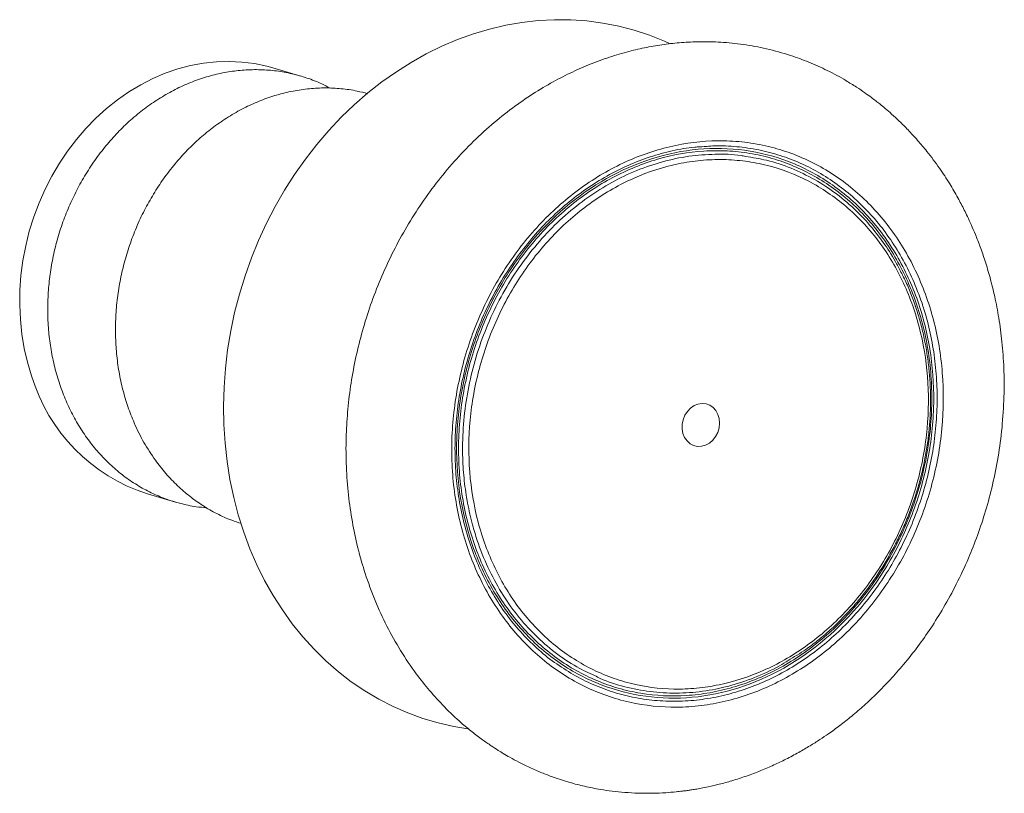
# Model space of a CAD drawing. Header units: millimetres. Extents: x -31.2 to 13.9, y -16.9 to 18.6.
import ezdxf

# ---------------------------------------------------------------- set-up
doc = ezdxf.new("R2010")
doc.units = ezdxf.units.MM

msp = doc.modelspace()

# ---------------------------------------------------------------- linework, layer by layer
at = {"color": 7, "linetype": 'Continuous', "lineweight": 15}
for p, q in [((-18.322, 15.988), (-19.607, 16.366)), ((9.845, 5.405), (9.8, 5.527)), ((-25.344, -3.159), (-24.058, -3.536))]:
    msp.add_line(p, q, dxfattribs=at)
at = {"color": 7, "linetype": 'Continuous', "lineweight": 15, "flags": 128}
for points in [[(-21.795, -0.837), (-21.85, 0.013), (-21.865, 0.868), (-21.841, 1.728), (-21.777, 2.589), (-21.674, 3.449), (-21.533, 4.306), (-21.353, 5.157), (-21.134, 6), (-20.879, 6.833), (-20.587, 7.653), (-20.258, 8.458), (-19.895, 9.246), (-19.498, 10.014), (-19.068, 10.761), (-18.607, 11.484), (-18.115, 12.181), (-17.594, 12.851), (-17.046, 13.491), (-16.471, 14.1), (-15.872, 14.676), (-15.251, 15.217), (-14.608, 15.722), (-13.946, 16.19), (-13.267, 16.619), (-12.573, 17.008), (-11.864, 17.356), (-11.145, 17.662), (-10.415, 17.925), (-9.679, 18.144), (-8.936, 18.319), (-8.191, 18.449), (-7.444, 18.534), (-6.697, 18.574), (-5.954, 18.568), (-5.215, 18.517), (-4.484, 18.421), (-3.761, 18.279), (-3.05, 18.093), (-2.351, 17.863), (-1.667, 17.59), (-1.426, 17.481)], [(-30.655, 2.249), (-30.841, 2.871), (-30.99, 3.51), (-31.099, 4.163), (-31.17, 4.827), (-31.2, 5.5), (-31.191, 6.177), (-31.142, 6.856), (-31.054, 7.535), (-30.926, 8.209), (-30.76, 8.875), (-30.556, 9.532), (-30.315, 10.175), (-30.038, 10.801), (-29.727, 11.409), (-29.383, 11.994), (-29.007, 12.555), (-28.602, 13.089), (-28.168, 13.593), (-27.709, 14.066), (-27.225, 14.504), (-26.72, 14.906), (-26.196, 15.27), (-25.655, 15.595), (-25.099, 15.879), (-24.531, 16.121), (-23.954, 16.319), (-23.37, 16.472), (-22.782, 16.581), (-22.192, 16.644), (-21.604, 16.661), (-21.02, 16.633), (-20.442, 16.559), (-19.874, 16.439), (-19.607, 16.366)], [(0.035, -0.98), (-0.15, -0.985), (-0.328, -0.944), (-0.491, -0.859), (-0.63, -0.734), (-0.741, -0.575), (-0.816, -0.388), (-0.854, -0.184), (-0.851, 0.029), (-0.809, 0.241), (-0.729, 0.442), (-0.615, 0.621), (-0.472, 0.772), (-0.307, 0.887), (-0.128, 0.96), (0.058, 0.988), (0.24, 0.97), (0.412, 0.907), (0.564, 0.801), (0.69, 0.658), (0.783, 0.484), (0.84, 0.288), (0.858, 0.078), (0.835, -0.136), (0.774, -0.343), (0.676, -0.535), (0.547, -0.701), (0.392, -0.834), (0.219, -0.929), (0.035, -0.98)], [(-10.667, -13.93), (-11.308, -13.822), (-12.026, -13.659), (-12.731, -13.45), (-13.422, -13.198), (-14.098, -12.903), (-14.755, -12.566), (-15.393, -12.187), (-16.01, -11.768), (-16.603, -11.31), (-17.172, -10.814), (-17.714, -10.282), (-18.229, -9.715), (-18.714, -9.114), (-19.168, -8.481), (-19.591, -7.819), (-19.98, -7.128), (-20.336, -6.412), (-20.656, -5.671), (-20.94, -4.908), (-21.187, -4.125), (-21.397, -3.324), (-21.568, -2.507), (-21.701, -1.677), (-21.795, -0.837)]]:
    msp.add_lwpolyline(points, dxfattribs=at)
at = {"color": 7, "linetype": 'Continuous', "lineweight": 15}
msp.add_arc((-22.871, 4.581), 8.126, 196.6836, 252.2834, dxfattribs=at)
for points, knots in [([(13.799, -0.124), (13.837, 0.349), (13.909, 1.263), (13.897, 2.579), (13.812, 3.784), (13.666, 4.877), (13.478, 5.856), (13.264, 6.725), (13.038, 7.485), (12.812, 8.141), (12.596, 8.696), (12.4, 9.156), (12.227, 9.531), (12.027, 9.941), (11.762, 10.445), (11.387, 11.087), (10.918, 11.802), (10.424, 12.465), (9.938, 13.047), (9.515, 13.508), (9.116, 13.907), (8.766, 14.231), (8.467, 14.492), (8.225, 14.691), (8.013, 14.858), (7.788, 15.029), (7.495, 15.242), (7.109, 15.503), (6.538, 15.858), (5.812, 16.251), (4.962, 16.634), (4.036, 16.973), (3.036, 17.251), (1.966, 17.449), (0.943, 17.551), (-0.003, 17.573), (-0.869, 17.534), (-1.68, 17.448), (-2.484, 17.314), (-3.321, 17.121), (-4.21, 16.858), (-5.11, 16.525), (-6.011, 16.125), (-6.901, 15.661), (-7.824, 15.101), (-8.769, 14.435), (-9.719, 13.66), (-10.644, 12.787), (-11.517, 11.838), (-12.321, 10.832), (-13.054, 9.776), (-13.712, 8.678), (-14.296, 7.547), (-14.804, 6.389), (-15.236, 5.211), (-15.591, 4.021), (-15.869, 2.823), (-16.073, 1.626), (-16.202, 0.438), (-16.263, -0.8), (-16.245, -2.071), (-16.136, -3.357), (-15.95, -4.575), (-15.698, -5.721), (-15.364, -6.877), (-14.936, -8.046), (-14.393, -9.23), (-13.762, -10.354), (-13.1, -11.335), (-12.422, -12.192), (-11.735, -12.947), (-11.077, -13.571), (-10.49, -14.061), (-10.031, -14.409), (-9.629, -14.689), (-9.31, -14.896), (-9.024, -15.072), (-8.714, -15.252), (-8.311, -15.47), (-7.826, -15.709), (-7.299, -15.939), (-6.688, -16.172), (-6.034, -16.384), (-5.309, -16.571), (-4.661, -16.699), (-4.048, -16.788), (-3.471, -16.846), (-2.848, -16.881), (-2.22, -16.884), (-1.644, -16.86), (-1.192, -16.822), (-0.865, -16.786), (-0.64, -16.757), (-0.442, -16.728), (-0.228, -16.694), (0.039, -16.646), (0.402, -16.573), (0.871, -16.464), (1.454, -16.304), (2.092, -16.097), (2.734, -15.854), (3.337, -15.594), (3.918, -15.315), (4.47, -15.021), (4.988, -14.719), (5.442, -14.431), (5.897, -14.123), (6.384, -13.769), (6.93, -13.338), (7.499, -12.848), (8.088, -12.294), (8.693, -11.669), (9.321, -10.955), (9.943, -10.168), (10.556, -9.297), (11.149, -8.346), (11.732, -7.277), (12.247, -6.172), (12.69, -5.049), (13.063, -3.926), (13.381, -2.725), (13.641, -1.45), (13.746, -0.573), (13.799, -0.124)], [0, 0, 0, 0, 0.013179, 0.025443, 0.036791, 0.047225, 0.056743, 0.065345, 0.073029, 0.079796, 0.085644, 0.090574, 0.094586, 0.097885, 0.104148, 0.111591, 0.120218, 0.130028, 0.136801, 0.143524, 0.149376, 0.154347, 0.158436, 0.161808, 0.164205, 0.166907, 0.170717, 0.175635, 0.181662, 0.192014, 0.201928, 0.211393, 0.22358, 0.235126, 0.24612, 0.256255, 0.265057, 0.273367, 0.281676, 0.290167, 0.299543, 0.309873, 0.319207, 0.329199, 0.339848, 0.351154, 0.363116, 0.375476, 0.387724, 0.399847, 0.411848, 0.423728, 0.43549, 0.447133, 0.458658, 0.470064, 0.481356, 0.492534, 0.5036, 0.514434, 0.527013, 0.539132, 0.550792, 0.561993, 0.572735, 0.585577, 0.598316, 0.611086, 0.623898, 0.633817, 0.644244, 0.655176, 0.661856, 0.66807, 0.673207, 0.677267, 0.68009, 0.683797, 0.688642, 0.694626, 0.701018, 0.706986, 0.715505, 0.723013, 0.730967, 0.736648, 0.742809, 0.749451, 0.756489, 0.7627, 0.767685, 0.770742, 0.773042, 0.774787, 0.777001, 0.779827, 0.783266, 0.788528, 0.794782, 0.801978, 0.8091, 0.815738, 0.82189, 0.828519, 0.834476, 0.839761, 0.844437, 0.850694, 0.857454, 0.864718, 0.872485, 0.880754, 0.889616, 0.899525, 0.909105, 0.919534, 0.930815, 0.942947, 0.953266, 0.96413, 0.975539, 0.987495, 1, 1, 1, 1]), ([(-22.633, -3.796), (-22.794, -3.782), (-23.201, -3.747), (-23.832, -3.61), (-24.521, -3.396), (-25.186, -3.114), (-25.829, -2.762), (-26.439, -2.345), (-27.006, -1.871), (-27.532, -1.341), (-28.018, -0.751), (-28.455, -0.112), (-28.836, 0.567), (-29.164, 1.285), (-29.437, 2.046), (-29.651, 2.836), (-29.804, 3.643), (-29.896, 4.468), (-29.927, 5.314), (-29.894, 6.166), (-29.8, 7.01), (-29.647, 7.849), (-29.431, 8.685), (-29.156, 9.503), (-28.826, 10.289), (-28.444, 11.048), (-28.006, 11.779), (-27.519, 12.47), (-26.991, 13.11), (-26.423, 13.702), (-25.813, 14.246), (-25.169, 14.733), (-24.502, 15.154), (-23.813, 15.514), (-23.098, 15.81), (-22.37, 16.037), (-21.64, 16.192), (-20.907, 16.278), (-20.168, 16.293), (-19.438, 16.235), (-18.727, 16.107), (-18.033, 15.908), (-17.449, 15.686), (-17.108, 15.502), (-16.984, 15.436)], [0, 0, 0, 0, 0.016143, 0.040736, 0.064634, 0.088532, 0.113125, 0.137718, 0.161616, 0.185515, 0.210108, 0.2347, 0.258599, 0.282497, 0.30709, 0.331683, 0.355581, 0.37948, 0.404072, 0.428665, 0.452564, 0.476462, 0.501055, 0.525647, 0.549546, 0.573445, 0.598037, 0.62263, 0.646529, 0.670427, 0.69502, 0.719613, 0.743511, 0.767409, 0.792002, 0.816595, 0.840493, 0.864392, 0.888985, 0.913577, 0.937476, 0.961374, 0.985967, 1, 1, 1, 1]), ([(-24.986, -1.616), (-25.166, -1.348), (-25.528, -0.81), (-25.936, 0.022), (-26.252, 0.833), (-26.486, 1.615), (-26.66, 2.43), (-26.771, 3.266), (-26.82, 4.109), (-26.808, 4.96), (-26.733, 5.822), (-26.593, 6.679), (-26.394, 7.519), (-26.138, 8.343), (-25.821, 9.153), (-25.447, 9.935), (-25.022, 10.677), (-24.55, 11.381), (-24.027, 12.049), (-23.461, 12.668), (-22.859, 13.228), (-22.224, 13.733), (-21.554, 14.182), (-20.858, 14.568), (-20.149, 14.884), (-19.423, 15.133), (-18.681, 15.313), (-17.934, 15.422), (-17.195, 15.458), (-16.462, 15.421), (-15.814, 15.332), (-15.418, 15.225), (-15.261, 15.182)], [0, 0, 0, 0, 0.0411998, 0.0828604, 0.1155517, 0.1482431, 0.1818841, 0.2155252, 0.2482162, 0.2809072, 0.3145478, 0.3481884, 0.3808803, 0.4135723, 0.4472141, 0.4808559, 0.5135474, 0.5462389, 0.5798803, 0.6135216, 0.6462125, 0.6789034, 0.7125439, 0.7461844, 0.7788763, 0.8115683, 0.8452099, 0.8788515, 0.9115436, 0.9442356, 0.9778775, 1, 1, 1, 1]), ([(-11.366, -2.279), (-11.398, -1.858), (-11.413, -1.434), (-11.405, -0.583), (-11.382, -0.153), (-11.261, 1.126), (-11.11, 1.965), (-10.779, 3.206), (-10.651, 3.616), (-10.36, 4.431), (-10.197, 4.83), (-9.667, 5.996), (-9.253, 6.734), (-8.542, 7.783), (-8.289, 8.124), (-7.761, 8.773), (-7.486, 9.082), (-6.628, 9.963), (-6.013, 10.49), (-4.695, 11.418), (-4.013, 11.804), (-2.958, 12.27), (-2.6, 12.406), (-1.874, 12.64), (-1.505, 12.738), (-0.403, 12.966), (0.33, 13.034), (1.427, 13.014), (1.794, 12.987), (2.52, 12.889), (2.876, 12.82), (3.927, 12.552), (4.602, 12.294), (5.576, 11.786), (5.894, 11.596), (6.502, 11.184), (6.794, 10.96), (7.357, 10.48), (7.626, 10.223), (8.142, 9.674), (8.39, 9.381), (9.086, 8.462), (9.488, 7.8), (9.998, 6.734), (10.153, 6.366), (10.43, 5.607), (10.552, 5.217), (10.863, 4.034), (10.999, 3.222), (11.131, 1.55), (11.125, 0.688), (10.965, -1.021), (10.811, -1.877), (10.369, -3.535), (10.08, -4.342), (9.546, -5.518), (9.351, -5.902), (8.936, -6.642), (8.714, -7.001), (8.243, -7.696), (7.994, -8.031), (7.467, -8.679), (7.188, -8.993), (6.324, -9.881), (5.71, -10.406), (4.733, -11.094), (4.398, -11.307), (3.709, -11.698), (3.359, -11.873), (2.301, -12.34), (1.581, -12.572), (0.478, -12.801), (0.105, -12.857), (-0.633, -12.926), (-1, -12.94), (-2.093, -12.919), (-2.815, -12.823), (-4.232, -12.462), (-4.907, -12.203), (-5.872, -11.699), (-6.186, -11.512), (-6.797, -11.099), (-7.094, -10.872), (-7.942, -10.147), (-8.455, -9.601), (-9.148, -8.687), (-9.367, -8.366), (-9.773, -7.697), (-9.959, -7.352), (-10.469, -6.286), (-10.744, -5.534), (-11.057, -4.344), (-11.144, -3.938), (-11.282, -3.117), (-11.333, -2.701), (-11.366, -2.279)], [0, 0, 0, 0, 0.015625, 0.015625, 0.03125, 0.03125, 0.0625, 0.0625, 0.078125, 0.078125, 0.09375, 0.09375, 0.125, 0.125, 0.140625, 0.140625, 0.15625, 0.15625, 0.1875, 0.1875, 0.21875, 0.21875, 0.234375, 0.234375, 0.25, 0.25, 0.28125, 0.28125, 0.296875, 0.296875, 0.3125, 0.3125, 0.34375, 0.34375, 0.359375, 0.359375, 0.375, 0.375, 0.390625, 0.390625, 0.40625, 0.40625, 0.4375, 0.4375, 0.453125, 0.453125, 0.46875, 0.46875, 0.5, 0.5, 0.53125, 0.53125, 0.5625, 0.5625, 0.59375, 0.59375, 0.609375, 0.609375, 0.625, 0.625, 0.640625, 0.640625, 0.65625, 0.65625, 0.6875, 0.6875, 0.703125, 0.703125, 0.71875, 0.71875, 0.75, 0.75, 0.765625, 0.765625, 0.78125, 0.78125, 0.8125, 0.8125, 0.84375, 0.84375, 0.859375, 0.859375, 0.875, 0.875, 0.90625, 0.90625, 0.921875, 0.921875, 0.9375, 0.9375, 0.96875, 0.96875, 0.984375, 0.984375, 1, 1, 1, 1]), ([(-6.596, -10.956), (-6.598, -10.955), (-6.888, -10.772), (-7.418, -10.319), (-8.174, -9.595), (-8.854, -8.775), (-9.46, -7.881), (-9.986, -6.918), (-10.426, -5.893), (-10.778, -4.817), (-11.037, -3.698), (-11.203, -2.547), (-11.273, -1.373), (-11.246, -0.186), (-11.124, 1.003), (-10.907, 2.183), (-10.596, 3.345), (-10.196, 4.479), (-9.708, 5.574), (-9.138, 6.621), (-8.49, 7.612), (-7.77, 8.536), (-6.985, 9.387), (-6.14, 10.156), (-5.244, 10.838), (-4.304, 11.426), (-3.329, 11.915), (-2.326, 12.302), (-1.306, 12.574), (-0.542, 12.721), (-0.122, 12.742), (-0.046, 12.746)], [0, 0, 0, 0, 0.000157, 0.036885, 0.073613, 0.110341, 0.147069, 0.183797, 0.220525, 0.257253, 0.29398, 0.330708, 0.367436, 0.404164, 0.440892, 0.47762, 0.514348, 0.551076, 0.587804, 0.624532, 0.66126, 0.697988, 0.734716, 0.771444, 0.808172, 0.844899, 0.881627, 0.918355, 0.955083, 0.991811, 1, 1, 1, 1]), ([(9.987, 5.53), (9.737, 6.274), (9.423, 6.981), (8.673, 8.299), (8.237, 8.91), (7.263, 10.01), (6.724, 10.5), (5.565, 11.339), (4.944, 11.689), (3.643, 12.235), (2.963, 12.432), (1.571, 12.664), (0.86, 12.7), (-1.286, 12.563), (-2.724, 12.146), (-5.409, 10.716), (-6.648, 9.708), (-8.221, 7.865), (-8.697, 7.197), (-9.534, 5.778), (-9.897, 5.026), (-10.492, 3.47), (-10.726, 2.666), (-11.056, 1.033), (-11.153, 0.204), (-11.232, -2.264), (-11, -3.892), (-10.251, -6.124), (-9.937, -6.829), (-9.187, -8.148), (-8.752, -8.758), (-7.778, -9.858), (-7.239, -10.348), (-6.08, -11.188), (-5.459, -11.537), (-3.508, -12.357), (-2.091, -12.594), (0.771, -12.412), (2.209, -11.995), (4.893, -10.566), (6.133, -9.558), (7.706, -7.715), (8.182, -7.047), (9.02, -5.628), (9.382, -4.876), (9.977, -3.32), (10.211, -2.516), (10.542, -0.883), (10.639, -0.054), (10.691, 1.591), (10.647, 2.409), (10.42, 4.009), (10.237, 4.786), (9.987, 5.53)], [0, 0, 0, 0, 0.03125, 0.03125, 0.0625, 0.0625, 0.09375, 0.09375, 0.125, 0.125, 0.15625, 0.15625, 0.1875, 0.1875, 0.25, 0.25, 0.3125, 0.3125, 0.34375, 0.34375, 0.375, 0.375, 0.40625, 0.40625, 0.4375, 0.4375, 0.5, 0.5, 0.53125, 0.53125, 0.5625, 0.5625, 0.59375, 0.59375, 0.625, 0.625, 0.6875, 0.6875, 0.75, 0.75, 0.8125, 0.8125, 0.84375, 0.84375, 0.875, 0.875, 0.90625, 0.90625, 0.9375, 0.9375, 0.96875, 0.96875, 1, 1, 1, 1]), ([(9.903, 5.485), (10.152, 4.742), (10.333, 3.971), (10.503, 2.774), (10.542, 2.371), (10.584, 1.564), (10.592, 0.754), (10.531, -0.061), (10.436, -0.878), (10.37, -1.29), (10.122, -2.508), (9.892, -3.298), (9.45, -4.451), (9.286, -4.83), (8.926, -5.578), (8.732, -5.94), (8.109, -6.993), (7.642, -7.649), (6.861, -8.565), (6.586, -8.859), (6.02, -9.412), (5.729, -9.673), (4.827, -10.405), (4.19, -10.831), (2.85, -11.544), (2.167, -11.822), (1.121, -12.126), (0.769, -12.209), (0.059, -12.334), (-0.3, -12.377), (-1.364, -12.445), (-2.063, -12.41), (-3.097, -12.239), (-3.441, -12.161), (-4.115, -11.967), (-4.445, -11.85), (-5.408, -11.446), (-6.019, -11.104), (-6.887, -10.477), (-7.166, -10.25), (-7.698, -9.768), (-8.203, -9.256), (-8.659, -8.684), (-9.089, -8.083), (-9.293, -7.765), (-9.855, -6.779), (-10.167, -6.079), (-10.542, -4.964), (-10.65, -4.583), (-10.831, -3.811), (-10.978, -3.028), (-11.056, -2.225), (-11.099, -1.412), (-11.103, -1.002), (-11.062, 0.222), (-10.966, 1.034), (-10.72, 2.248), (-10.62, 2.654), (-10.387, 3.452), (-10.255, 3.843), (-9.813, 4.994), (-9.458, 5.733), (-8.83, 6.796), (-8.606, 7.139), (-8.137, 7.797), (-7.644, 8.428), (-7.103, 9.008), (-6.537, 9.561), (-6.241, 9.826), (-5.333, 10.563), (-4.698, 10.985), (-3.372, 11.691), (-2.675, 11.976), (-1.278, 12.381), (-0.574, 12.506), (0.492, 12.574), (0.85, 12.576), (1.554, 12.541), (1.901, 12.503), (2.588, 12.389), (2.927, 12.312), (3.597, 12.119), (3.928, 12.002), (4.903, 11.594), (5.513, 11.249), (6.372, 10.629), (6.649, 10.404), (7.183, 9.92), (7.44, 9.659), (8.164, 8.842), (8.592, 8.243), (9.15, 7.264), (9.323, 6.923), (9.637, 6.219), (9.778, 5.857), (9.903, 5.485)], [0, 0, 0, 0, 0.03125, 0.03125, 0.046875, 0.046875, 0.0625, 0.078125, 0.078125, 0.09375, 0.09375, 0.125, 0.125, 0.140625, 0.140625, 0.15625, 0.15625, 0.1875, 0.1875, 0.203125, 0.203125, 0.21875, 0.21875, 0.25, 0.25, 0.28125, 0.28125, 0.296875, 0.296875, 0.3125, 0.3125, 0.34375, 0.34375, 0.359375, 0.359375, 0.375, 0.375, 0.40625, 0.40625, 0.421875, 0.421875, 0.4375, 0.453125, 0.453125, 0.46875, 0.46875, 0.5, 0.5, 0.515625, 0.515625, 0.53125, 0.546875, 0.546875, 0.5625, 0.5625, 0.59375, 0.59375, 0.609375, 0.609375, 0.625, 0.625, 0.65625, 0.65625, 0.671875, 0.671875, 0.6875, 0.703125, 0.703125, 0.71875, 0.71875, 0.75, 0.75, 0.78125, 0.78125, 0.8125, 0.8125, 0.828125, 0.828125, 0.84375, 0.84375, 0.859375, 0.859375, 0.875, 0.875, 0.90625, 0.90625, 0.921875, 0.921875, 0.9375, 0.9375, 0.96875, 0.96875, 0.984375, 0.984375, 1, 1, 1, 1]), ([(9.236, 6.878), (9.149, 7.05), (8.907, 7.533), (8.44, 8.273), (7.828, 9.079), (7.095, 9.868), (6.228, 10.609), (5.223, 11.269), (4.149, 11.784), (3.088, 12.142), (2.375, 12.256), (2.052, 12.307)], [0, 0, 0, 0, 0.058391, 0.16335, 0.268527, 0.373486, 0.503256, 0.63344, 0.76321, 0.892974, 1, 1, 1, 1]), ([(-10.584, -2.154), (-10.522, -2.943), (-10.391, -3.716), (-10.003, -5.187), (-9.746, -5.89), (-9.265, -6.894), (-9.089, -7.22), (-8.711, -7.842), (-8.306, -8.436), (-7.85, -8.976), (-7.368, -9.488), (-7.112, -9.732), (-6.315, -10.412), (-5.747, -10.795), (-4.844, -11.266), (-4.534, -11.405), (-3.896, -11.649), (-3.57, -11.752), (-2.585, -12.002), (-1.914, -12.092), (-0.886, -12.11), (-0.538, -12.097), (0.154, -12.031), (0.497, -11.979), (1.522, -11.765), (2.197, -11.548), (3.529, -10.959), (4.168, -10.595), (5.079, -9.952), (5.376, -9.721), (5.953, -9.227), (6.236, -8.961), (7.042, -8.131), (7.531, -7.528), (8.414, -6.225), (8.809, -5.519), (9.468, -4.065), (9.737, -3.313), (10.048, -2.145), (10.136, -1.748), (10.277, -0.957), (10.331, -0.56), (10.442, 0.633), (10.448, 1.437), (10.325, 2.996), (10.198, 3.757), (9.905, 4.872), (9.791, 5.236), (9.533, 5.942), (9.244, 6.627), (8.896, 7.271), (8.517, 7.895), (8.312, 8.197), (7.662, 9.052), (7.182, 9.562), (6.39, 10.238), (6.113, 10.449), (5.54, 10.837), (5.246, 11.012), (4.342, 11.482), (3.711, 11.724), (2.72, 11.976), (2.383, 12.041), (1.709, 12.13), (1.031, 12.181), (0.346, 12.155), (-0.343, 12.09), (-0.69, 12.037), (-1.725, 11.822), (-2.399, 11.603), (-3.387, 11.167), (-3.712, 11.003), (-4.355, 10.638), (-4.671, 10.437), (-5.585, 9.792), (-6.159, 9.3), (-6.965, 8.471), (-7.225, 8.178), (-7.719, 7.57), (-7.952, 7.255), (-8.612, 6.28), (-9, 5.589), (-9.667, 4.119), (-9.936, 3.364), (-10.244, 2.205), (-10.331, 1.814), (-10.473, 1.024), (-10.527, 0.623), (-10.639, -0.573), (-10.646, -1.366), (-10.584, -2.154)], [0, 0, 0, 0, 0.03125, 0.03125, 0.0625, 0.0625, 0.078125, 0.078125, 0.09375, 0.109375, 0.109375, 0.125, 0.125, 0.15625, 0.15625, 0.171875, 0.171875, 0.1875, 0.1875, 0.21875, 0.21875, 0.234375, 0.234375, 0.25, 0.25, 0.28125, 0.28125, 0.3125, 0.3125, 0.328125, 0.328125, 0.34375, 0.34375, 0.375, 0.375, 0.40625, 0.40625, 0.4375, 0.4375, 0.453125, 0.453125, 0.46875, 0.46875, 0.5, 0.5, 0.53125, 0.53125, 0.546875, 0.546875, 0.5625, 0.578125, 0.578125, 0.59375, 0.59375, 0.625, 0.625, 0.640625, 0.640625, 0.65625, 0.65625, 0.6875, 0.6875, 0.703125, 0.703125, 0.71875, 0.734375, 0.734375, 0.75, 0.75, 0.78125, 0.78125, 0.796875, 0.796875, 0.8125, 0.8125, 0.84375, 0.84375, 0.859375, 0.859375, 0.875, 0.875, 0.90625, 0.90625, 0.9375, 0.9375, 0.953125, 0.953125, 0.96875, 0.96875, 1, 1, 1, 1]), ([(4.415, -10.551), (4.548, -10.464), (4.869, -10.256), (5.355, -9.887), (5.873, -9.453), (6.367, -8.988), (6.838, -8.495), (7.287, -7.973), (7.714, -7.422), (8.116, -6.844), (8.493, -6.242), (8.842, -5.616), (9.162, -4.971), (9.451, -4.308), (9.708, -3.632), (9.931, -2.944), (10.12, -2.248), (10.274, -1.546), (10.392, -0.843), (10.474, -0.14), (10.52, 0.563), (10.532, 1.265), (10.508, 1.968), (10.449, 2.668), (10.354, 3.362), (10.224, 4.048), (10.06, 4.721), (9.861, 5.379), (9.628, 6.017), (9.422, 6.512), (9.283, 6.786), (9.245, 6.862)], [0, 0, 0, 0, 0.025566, 0.061148, 0.096557, 0.131742, 0.166711, 0.201884, 0.237248, 0.272783, 0.308464, 0.344258, 0.380125, 0.416023, 0.451896, 0.487703, 0.523408, 0.55898, 0.594397, 0.629585, 0.664629, 0.69989, 0.735359, 0.771008, 0.8068, 0.842693, 0.87864, 0.914581, 0.950467, 0.986255, 1, 1, 1, 1]), ([(9.321, 6.709), (9.317, 6.717), (9.301, 6.755), (9.282, 6.79), (9.267, 6.817)], [0, 0, 0, 0, 0.223852, 1, 1, 1, 1]), ([(-21.049, -4.514), (-21.196, -4.468), (-21.578, -4.348), (-22.17, -4.074), (-22.814, -3.707), (-23.416, -3.277), (-23.98, -2.788), (-24.511, -2.238), (-24.828, -1.823), (-24.986, -1.616)], [0, 0, 0, 0, 0.094532, 0.246881, 0.399229, 0.547272, 0.695314, 0.847657, 1, 1, 1, 1]), ([(-4.864, -11.488), (-4.778, -11.532), (-4.337, -11.755), (-3.485, -12.014), (-2.321, -12.248), (-1.125, -12.316), (0.08, -12.233), (1.283, -11.991), (2.466, -11.595), (3.512, -11.12), (4.135, -10.718), (4.394, -10.55)], [0, 0, 0, 0, 0.0306942, 0.1562485, 0.2817956, 0.4077431, 0.5332903, 0.6588394, 0.7847889, 0.9103381, 1, 1, 1, 1])]:
    msp.add_open_spline(points, degree=3, knots=knots, dxfattribs=at)
at = {"color": 8, "linetype": 'Continuous', "lineweight": 15}
for points, knots in [([(-0.046, 12.746), (0.221, 12.766), (0.832, 12.814), (1.778, 12.757), (2.783, 12.599), (3.762, 12.327), (4.706, 11.95), (5.608, 11.47), (6.458, 10.889), (7.251, 10.215), (7.979, 9.453), (8.635, 8.608), (9.22, 7.679), (9.733, 6.672), (10, 5.942), (10.134, 5.575)], [0, 0, 0, 0, 0.060467, 0.138285, 0.216102, 0.29392, 0.371737, 0.449555, 0.527372, 0.605189, 0.683007, 0.760824, 0.838642, 0.918943, 1, 1, 1, 1]), ([(2.052, 12.307), (1.983, 12.32), (1.526, 12.409), (0.653, 12.425), (-0.552, 12.339), (-1.754, 12.085), (-2.937, 11.686), (-4.084, 11.134), (-5.182, 10.445), (-6.219, 9.626), (-7.177, 8.683), (-8.049, 7.633), (-8.822, 6.488), (-9.484, 5.26), (-10.03, 3.967), (-10.453, 2.625), (-10.744, 1.249), (-10.903, -0.14), (-10.926, -1.417), (-10.845, -2.566), (-10.695, -3.586), (-10.488, -4.495), (-10.189, -5.485), (-9.769, -6.538), (-9.156, -7.683), (-8.429, -8.722), (-7.604, -9.646), (-6.685, -10.445), (-5.77, -11.07), (-5.137, -11.362), (-4.864, -11.488)], [0, 0, 0, 0, 0.006906, 0.045612, 0.084319, 0.12315, 0.161858, 0.200565, 0.239396, 0.278104, 0.316813, 0.355645, 0.394353, 0.433063, 0.471895, 0.510605, 0.549316, 0.588151, 0.626862, 0.65625, 0.685691, 0.715079, 0.736911, 0.776291, 0.81567, 0.85438, 0.893212, 0.931921, 0.970631, 1, 1, 1, 1]), ([(10.134, 5.575), (10.163, 5.485), (10.31, 5.038), (10.527, 4.208), (10.725, 3.067), (10.827, 1.899), (10.833, 0.716), (10.743, -0.474), (10.558, -1.658), (10.279, -2.828), (9.909, -3.972), (9.45, -5.081), (8.907, -6.146), (8.285, -7.156), (7.589, -8.104), (6.825, -8.98), (5.999, -9.778), (5.12, -10.49), (4.194, -11.111), (3.23, -11.634), (2.236, -12.055), (1.22, -12.371), (0.192, -12.578), (-0.84, -12.676), (-1.866, -12.662), (-2.878, -12.538), (-3.867, -12.304), (-4.823, -11.961), (-5.742, -11.521), (-6.312, -11.144), (-6.596, -10.956)], [0, 0, 0, 0, 0.009166, 0.04587, 0.082573, 0.119277, 0.15598, 0.192683, 0.229387, 0.26609, 0.302793, 0.339497, 0.3762, 0.412903, 0.449607, 0.48631, 0.523013, 0.559717, 0.59642, 0.633123, 0.669827, 0.70653, 0.743233, 0.779937, 0.81664, 0.853343, 0.890047, 0.92675, 0.963454, 1, 1, 1, 1])]:
    msp.add_open_spline(points, degree=3, knots=knots, dxfattribs=at)

doc.saveas('drawing.dxf')
